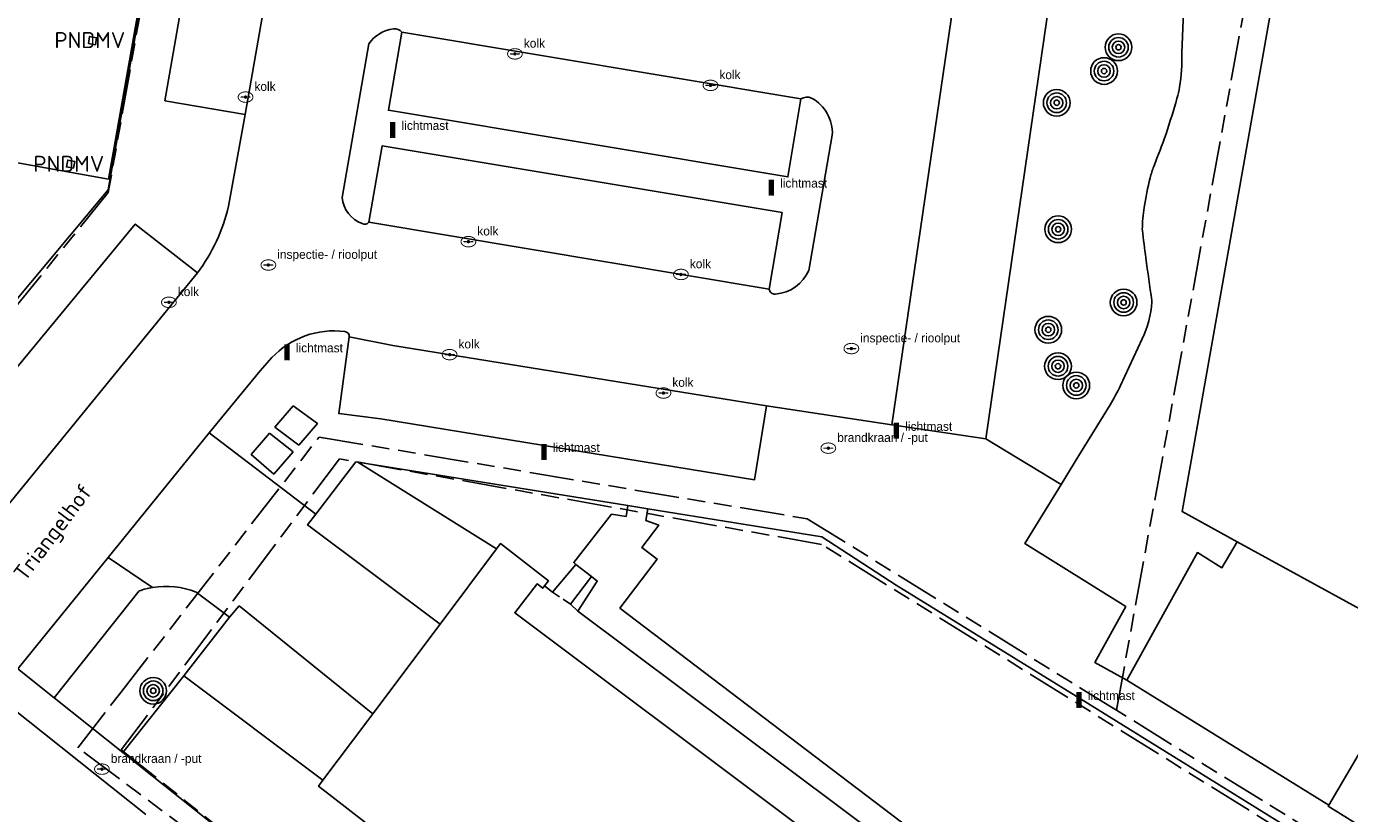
# Model space of a CAD drawing. Extents: x 168491 to 169507, y 481494 to 482503.
# Tile 81 of 108: x 169385 to 169459, y 481901 to 481945. Entities that reach past the tile are written whole.
import ezdxf
from ezdxf.enums import TextEntityAlignment as Align

# ---------------------------------------------------------------- set-up
doc = ezdxf.new("R2010")
doc.units = 0
doc.header["$LTSCALE"] = 0.5
doc.linetypes.add('KAD', pattern=[12, 5, -1, 2, -1, 2, -1])
doc.linetypes.add('STIPPELFIJN', pattern=[1.5, 1, -0.5])
doc.layers.get('0').update_dxf_attribs({"linetype": 'CONTINUOUS'})
for name, color, linetype in [('G01', 3, 'KAD'), ('G_BTD', 3, 'CONTINUOUS'), ('G_GBIP1', 7, 'CONTINUOUS'), ('G_PNDMV', 1, 'CONTINUOUS'), ('G_WGD', 2, 'CONTINUOUS'), ('ORL', 7, 'CONTINUOUS'), ('PNDMV', 7, 'CONTINUOUS'), ('PPAL', 7, 'CONTINUOUS'), ('PPUT', 7, 'CONTINUOUS'), ('PVGO', 7, 'CONTINUOUS')]:
    doc.layers.add(name, color=color, linetype=linetype)
doc.layers.add('PND', color=8, linetype='CONTINUOUS', lineweight=25)
doc.styles.add('ISO', font='isocpeur.ttf', dxfattribs={"height": 1})

# ---------------------------------------------------------------- blocks, each defined once
blk = doc.blocks.new('BOOM')
at = {"color": 0}
for radius in [0.75, 0.55, 0.35, 0.15]:
    blk.add_circle((0, 0), radius, dxfattribs=at)
blk = doc.blocks.new('put')
at = {"linetype": 'ByBlock', "lineweight": -2}
h = blk.add_hatch(color=0, dxfattribs=at)
h.dxf.hatch_style = 1
edge = h.paths.add_edge_path()
edge.add_spline(control_points=[(0.442, 0), (0.442, 0.043), (0.43, 0.087), (0.364, 0.201), (0.283, 0.258), (0.091, 0.323), (-0.019, 0.329), (-0.222, 0.288), (-0.313, 0.241), (-0.416, 0.124), (-0.441, 0.064), (-0.443, -0.058), (-0.419, -0.119), (-0.335, -0.218), (-0.276, -0.257), (-0.097, -0.325), (0.037, -0.332), (0.27, -0.27), (0.37, -0.201), (0.433, -0.076), (0.442, -0.038), (0.442, 0)], knot_values=[0, 0, 0, 0, 0.380029, 0.380029, 1.118666, 1.118666, 1.857303, 1.857303, 2.59594, 2.59594, 3.13294, 3.13294, 3.66994, 3.66994, 4.20694, 4.20694, 5.079565, 5.079565, 5.952189, 5.952189, 6.283185, 6.283185, 6.283185, 6.283185], degree=3, periodic=0)
edge = h.paths.add_edge_path(flags=16)
edge.add_ellipse((0, 0), major_axis=(0.392, 0), ratio=0.689655, start_angle=0, end_angle=360)
h = blk.add_hatch(color=0, dxfattribs=at)
h.dxf.hatch_style = 1
h.paths.add_polyline_path([(-0.1, 0, -0.096396), (-0.093, 0.037), (-0.25, 0.037, 1), (-0.25, -0.037), (-0.093, -0.037, -0.096396)])
at = {"linetype": 'ByBlock', "lineweight": -2, "true_color": 0x681648}
h = blk.add_hatch(color=219, dxfattribs=at)
h.dxf.hatch_style = 1
h.paths.add_polyline_path([(0.1, 0, 1), (-0.1, 0, 1)])
at = {"linetype": 'ByBlock', "lineweight": -2}
h = blk.add_hatch(color=0, dxfattribs=at)
h.dxf.hatch_style = 1
h.paths.add_polyline_path([(0.25, 0.037), (0.093, 0.037, -0.096396), (0.1, 0, -0.096396), (0.093, -0.037), (0.25, -0.037, 1)])
at = {"color": 0, "linetype": 'ByBlock', "lineweight": -2}
blk.add_attdef('PUT', (0.5, 0.35), '', height=0.5, dxfattribs=at)
blk = doc.blocks.new('PAAL')
at = {"linetype": 'ByBlock', "lineweight": -2}
h = blk.add_hatch(color=0, dxfattribs=at)
h.dxf.hatch_style = 1
h.paths.add_polyline_path([(0.15, 0.8), (-0.15, 0.8), (-0.15, -0.1), (0, -0.1, -0.414214), (-0.1, 0, -1), (0.1, 0, -0.414214), (0, -0.1), (0.15, -0.1)])
at = {"linetype": 'ByBlock', "lineweight": -2, "true_color": 0x681648}
h = blk.add_hatch(color=219, dxfattribs=at)
h.dxf.hatch_style = 1
h.paths.add_polyline_path([(-0.1, 0, 1), (0.1, 0, 1)])
at = {"color": 0, "linetype": 'ByBlock', "lineweight": -2}
blk.add_attdef('PAAL', (0.5, 0.35), '', height=0.5, dxfattribs=at)

msp = doc.modelspace()

# ---------------------------------------------------------------- linework, layer by layer
at = {"layer": 'G01'}
msp.add_line((169500, 481873.5465), (169445.888, 481907.052), dxfattribs=at)
for points in [[(169445.888, 481907.052), (169457.004, 481968.025), (169454.654, 481968.699), (169451.77, 481969.525), (169420.225, 481978.564), (169393.418, 481983.488), (169391.417, 481983.854), (169390.23, 481984.072), (169387.568, 481984.559), (169382.092, 481985.5), (169338.66, 481993.351), (169338.527, 481993.372)], [(169479.951, 481835.736), (169472.701, 481841.164), (169440.059, 481865.605), (169399.475, 481895.994), (169387.529, 481904.939), (169389.935, 481908.04), (169401.082, 481922.402), (169428.518, 481917.807), (169445.432, 481907.334), (169445.888, 481907.052)]]:
    msp.add_lwpolyline(points, dxfattribs=at)
for points in [[(169337.807, 481988.983), (169391.276, 481979.462), (169393.195, 481979.12), (169393.754, 481979.021), (169396.753, 481978.487), (169389.24, 481936.157), (169374.263, 481917.64), (169372.12, 481919.446), (169363.917, 481926.36), (169346.287, 481941.22), (169331.489, 481953.693)], [(169402.229, 481921.187), (169389.969, 481904.821), (169398.141, 481898.323), (169406.351, 481891.874), (169414.6, 481885.475), (169422.888, 481879.125), (169431.213, 481872.825), (169439.576, 481866.575), (169447.976, 481860.376), (169456.414, 481854.227), (169464.888, 481848.129), (169473.399, 481842.082), (169473.627, 481842.401), (169478.419, 481838.968), (169481.536, 481843.437), (169481.682, 481843.335), (169482.866, 481845.109), (169499.21, 481872.908), (169429.323, 481916.371)]]:
    msp.add_lwpolyline(points, close=True, dxfattribs=at)
at = {"layer": 'G_BTD', "linetype": 'Continuous', "lineweight": 25, "transparency": 33554687}
msp.add_lwpolyline([(169393.477, 481908.981), (169390.054, 481904.679)], dxfattribs=at)
at = {"layer": 'G_GBIP1', "linetype": 'Continuous', "lineweight": 25, "transparency": 33554687}
for points in [[(169414.204, 481913.691), (169415.515, 481915.247)], [(169415.515, 481915.247), (169416.386, 481914.566)], [(169416.386, 481914.566), (169415.212, 481913.017)], [(169414.204, 481913.691), (169413.758, 481914.038)], [(169415.212, 481913.017), (169415.625, 481912.611)], [(169415.625, 481912.611), (169442.28, 481892.673), (169449.17, 481887.449)]]:
    msp.add_lwpolyline(points, dxfattribs=at)
at = {"layer": 'G_GBIP1', "linetype": 'STIPPELFIJN', "lineweight": -3, "transparency": 33554687}
msp.add_lwpolyline([(169415.212, 481913.017), (169414.204, 481913.691)], dxfattribs=at)
at = {"layer": 'G_PNDMV', "linetype": 'Continuous', "lineweight": 25, "transparency": 33554687}
for points in [[(169452.676, 481916.517), (169449.579, 481918.213), (169450.647, 481924.235), (169452.354, 481933.858), (169453.405, 481939.784), (169454.687, 481947.014), (169456.787, 481958.853)], [(169388.515, 481944.457), (169388.121, 481944.525), (169388.189, 481944.919), (169388.583, 481944.851), (169388.515, 481944.457)], [(169387.279, 481937.513), (169386.886, 481937.589), (169386.96, 481937.974), (169387.353, 481937.899), (169387.279, 481937.513)], [(169411.048, 481916.115), (169411.277, 481916.42), (169413.979, 481914.323), (169413.758, 481914.038)], [(169457.834, 481901.722), (169463.148, 481910.782), (169452.676, 481916.517)], [(169407.881, 481911.889), (169411.048, 481916.115)], [(169413.758, 481914.038), (169413.654, 481913.905), (169413.338, 481914.15), (169412.078, 481912.527), (169472.915, 481866.907), (169477.194, 481874.131), (169475.387, 481875.201), (169475.183, 481874.857)], [(169404.11, 481906.857), (169407.881, 481911.889)], [(169403.816, 481906.465), (169404.11, 481906.857)], [(169401.303, 481903.112), (169403.816, 481906.465)], [(169437.247, 481875.035), (169424.993, 481884.212), (169401.058, 481902.785), (169401.303, 481903.112)], [(169465.218, 481897.201), (169465.152, 481897.09), (169457.796, 481901.657), (169457.834, 481901.722)]]:
    msp.add_lwpolyline(points, dxfattribs=at)
at = {"layer": 'G_WGD', "linetype": 'Continuous', "lineweight": 25, "transparency": 33554687}
for points in [[(169373.903, 481917.954), (169389.227, 481936.298), (169395.918, 481974.321)], [(169443.967, 481959.57), (169439.375, 481927.986), (169438.548, 481922.3)], [(169449.558, 481943.995), (169449.755, 481948.617)], [(169428.163, 481941.407), (169427.431, 481937.024), (169404.977, 481940.776), (169405.738, 481945.154)], [(169403.879, 481944.502), (169402.379, 481935.874)], [(169403.881, 481934.474), (169404.629, 481938.777), (169427.097, 481935.023), (169426.377, 481930.716)], [(169428.602, 481931.771), (169429.924, 481939.377)], [(169447.348, 481934.023), (169447.344, 481934.094)], [(169446.122, 481925.303), (169447.338, 481927.925)], [(169399.636, 481924.152), (169398.604, 481922.961)], [(169399.943, 481921.952), (169400.991, 481923.161), (169399.636, 481924.152)], [(169442.775, 481919.738), (169443.777, 481921.367), (169444.745, 481922.94), (169445.531, 481924.219)], [(169398.303, 481922.615), (169397.267, 481921.42), (169398.531, 481920.324), (169399.621, 481921.581)], [(169398.303, 481922.615), (169399.621, 481921.581)], [(169398.604, 481922.961), (169399.943, 481921.952)], [(169438.548, 481922.3), (169442.775, 481919.738)], [(169403.269, 481920.993), (169418.433, 481918.555)], [(169411.048, 481916.115), (169403.269, 481920.993)], [(169418.433, 481918.555), (169418.334, 481917.941), (169417.521, 481918.071), (169415.39, 481915.345), (169415.515, 481915.247)], [(169450.338, 481888.913), (169448.472, 481890.403), (169448.087, 481889.921), (169417.985, 481912.79), (169420.081, 481915.549), (169419.218, 481916.204), (169420.171, 481917.458), (169419.448, 481917.713), (169419.554, 481918.375)], [(169419.554, 481918.375), (169429.33, 481916.803), (169433.512, 481914.085), (169443.636, 481907.845), (169443.877, 481907.696), (169456.883, 481899.614)], [(169452.676, 481916.517), (169451.813, 481915.057), (169450.436, 481915.907), (169446.48, 481908.748)], [(169416.386, 481914.566), (169416.716, 481914.308), (169415.625, 481912.611)], [(169390.964, 481913.758), (169386.188, 481907.754)], [(169396.044, 481912.291), (169394.177, 481913.69)], [(169393.477, 481908.981), (169396.044, 481912.291)], [(169401.303, 481903.112), (169393.477, 481908.981)], [(169446.48, 481908.748), (169457.834, 481901.722)], [(169390.054, 481904.679), (169386.188, 481907.754)], [(169433.945, 481870.675), (169410.094, 481888.736), (169390.054, 481904.679)]]:
    msp.add_lwpolyline(points, dxfattribs=at)
at = {"layer": 'G_WGD', "lineweight": -3, "transparency": 33554687}
for points in [[(169401.727, 481967.953), (169397.198, 481968.651), (169392.418, 481941.309), (169396.922, 481940.527)], [(169401.727, 481967.953), (169396.922, 481940.527)], [(169433.263, 481923.1), (169436.043, 481942.057), (169437.263, 481950.379), (169438.722, 481960.333)], [(169405.738, 481945.154), (169428.163, 481941.407)], [(169396.922, 481940.527), (169396, 481935.386)], [(169394.242, 481931.628), (169390.753, 481934.37), (169379.479, 481920.73)], [(169403.881, 481934.474), (169426.377, 481930.716)], [(169383.011, 481917.889), (169394.242, 481931.628)], [(169402.778, 481928.036), (169402.189, 481923.724), (169404.557, 481923.434)], [(169405.226, 481927.552), (169402.778, 481928.036)], [(169405.226, 481927.552), (169426.217, 481924.167)], [(169397.775, 481926.134), (169398.426, 481926.869)], [(169397.775, 481926.134), (169394.902, 481922.633)], [(169426.217, 481924.167), (169425.55, 481919.999), (169404.557, 481923.434)], [(169433.263, 481923.1), (169426.217, 481924.167)], [(169433.263, 481923.1), (169438.548, 481922.3)], [(169389.225, 481915.63), (169394.902, 481922.633)], [(169394.902, 481922.633), (169400.9, 481918.065)], [(169400.9, 481918.065), (169403.15, 481921.012), (169403.269, 481920.993)], [(169442.775, 481919.738), (169440.737, 481916.423), (169446.417, 481912.877), (169444.684, 481909.741), (169446.48, 481908.748)], [(169400.9, 481918.065), (169400.441, 481917.465), (169407.881, 481911.889)], [(169418.433, 481918.555), (169419.554, 481918.375)], [(169384.154, 481909.373), (169389.225, 481915.63)], [(169391.725, 481913.953), (169389.225, 481915.63)], [(169396.044, 481912.291), (169396.6, 481912.916)], [(169404.11, 481906.857), (169396.6, 481912.916)], [(169386.188, 481907.754), (169384.154, 481909.373)], [(169391.347, 481901.184), (169382.783, 481907.997)]]:
    msp.add_lwpolyline(points, dxfattribs=at)
at = {"layer": 'G_WGD', "linetype": 'Continuous', "lineweight": 25, "transparency": 33554687}
for points in [[(169405.26, 481945.346, 0.2160682), (169403.879, 481944.502)], [(169405.738, 481945.154, 0.2509007), (169405.26, 481945.346)], [(169449.437, 481942.074, 0.0546716), (169449.558, 481943.995)], [(169449.292, 481941.442, 0.0269331), (169449.437, 481942.074)], [(169428.757, 481941.46, 0.2643085), (169428.163, 481941.407)], [(169429.924, 481939.377, 0.2885855), (169428.757, 481941.46)], [(169448.68, 481939.442, 0.0078747), (169449.292, 481941.442)], [(169447.986, 481937.619, 0.0085777), (169448.68, 481939.442)], [(169447.788, 481936.976, -0.0249153), (169447.986, 481937.619)], [(169447.445, 481935.298, -0.0243893), (169447.788, 481936.976)], [(169402.379, 481935.874, 0.2912083), (169403.505, 481934.404)], [(169447.344, 481934.094, -0.034092), (169447.445, 481935.298)], [(169403.505, 481934.404, 0.3353666), (169403.881, 481934.474)], [(169447.543, 481932.48, -0.0019943), (169447.348, 481934.023)], [(169447.879, 481930.072, -0.0016294), (169447.543, 481932.48)], [(169426.727, 481930.442, 0.2809314), (169428.602, 481931.771)], [(169426.377, 481930.716, 0.4230474), (169426.727, 481930.442)], [(169447.338, 481927.925, 0.0986861), (169447.882, 481929.993)], [(169447.882, 481929.993, 0.0636867), (169447.879, 481930.072)], [(169445.531, 481924.219, 0.0318683), (169446.122, 481925.303)], [(169391.725, 481913.953, 0.0435359), (169390.964, 481913.758)], [(169394.177, 481913.69, 0.1374325), (169391.725, 481913.953)]]:
    msp.add_lwpolyline(points, format="xyb", dxfattribs=at)
at = {"layer": 'G_WGD', "lineweight": -3, "transparency": 33554687}
for points in [[(169394.242, 481931.628, 0.103802), (169396, 481935.386)], [(169398.426, 481926.869, -0.2393815), (169402.528, 481928.334)], [(169402.528, 481928.334, -0.4085074), (169402.778, 481928.036)]]:
    msp.add_lwpolyline(points, format="xyb", dxfattribs=at)
at = {"layer": 'PND', "linetype": 'Continuous', "lineweight": 25, "transparency": 33554687}
msp.add_lwpolyline([(169377.866, 481938.619), (169383.122, 481968.244), (169394.446, 481966.25), (169389.252, 481936.908), (169381.414, 481938.296), (169381.304, 481938.16)], dxfattribs=at)

# ---------------------------------------------------------------- block references
at = {"layer": 'PPAL', "linetype": 'Continuous', "lineweight": 13, "transparency": 33554687}
for p in [(169405.22, 481939.318), (169426.492, 481936.076), (169399.282, 481926.817), (169433.524, 481922.405), (169413.714, 481921.217), (169443.785, 481907.272)]:
    msp.add_blockref('PAAL', p, dxfattribs=at).add_auto_attribs({'PAAL': 'lichtmast'})
at = {"layer": 'PPUT', "linetype": 'Continuous', "lineweight": 13, "transparency": 33554687}
for p, values in [((169412.089, 481943.941), {'PUT': 'kolk'}), ((169396.951, 481941.512), {'PUT': 'kolk'}), ((169423.078, 481942.17), {'PUT': 'kolk'}), ((169409.474, 481933.386), {'PUT': 'kolk'}), ((169398.233, 481932.073), {'PUT': 'inspectie- / rioolput'}), ((169421.419, 481931.544), {'PUT': 'kolk'}), ((169392.645, 481929.977), {'PUT': 'kolk'}), ((169430.995, 481927.378), {'PUT': 'inspectie- / rioolput'}), ((169408.418, 481927.037), {'PUT': 'kolk'}), ((169420.433, 481924.878), {'PUT': 'kolk'}), ((169429.7, 481921.78), {'PUT': 'brandkraan / -put'}), ((169388.88, 481903.74), {'PUT': 'brandkraan / -put'})]:
    msp.add_blockref('put', p, dxfattribs=at).add_auto_attribs(values)
at = {"layer": 'PVGO', "linetype": 'Continuous', "lineweight": 0, "transparency": 33554687}
for p in [(169446.005, 481944.311), (169445.193, 481942.977), (169442.535, 481941.193), (169442.616, 481934.083), (169446.295, 481929.97), (169442.061, 481928.438), (169442.606, 481926.385), (169443.633, 481925.306), (169391.762, 481908.144)]:
    msp.add_blockref('BOOM', p, dxfattribs=at)

# ---------------------------------------------------------------- texts
at = {"layer": 'ORL', "linetype": 'Continuous', "lineweight": 25, "transparency": 33554687, "style": 'ISO'}
msp.add_text('Triangelhof', height=0.9, rotation=53, dxfattribs=at).set_placement((169386.122, 481917.059), align=Align.MIDDLE_CENTER)
at = {"layer": 'PNDMV', "linetype": 'Continuous', "lineweight": 25, "transparency": 33554687, "style": 'ISO'}
for p in [(169388.201, 481944.716), (169387.02, 481937.762)]:
    msp.add_text('PNDMV', height=0.9, dxfattribs=at).set_placement(p, align=Align.MIDDLE_CENTER)

doc.saveas('drawing.dxf')
